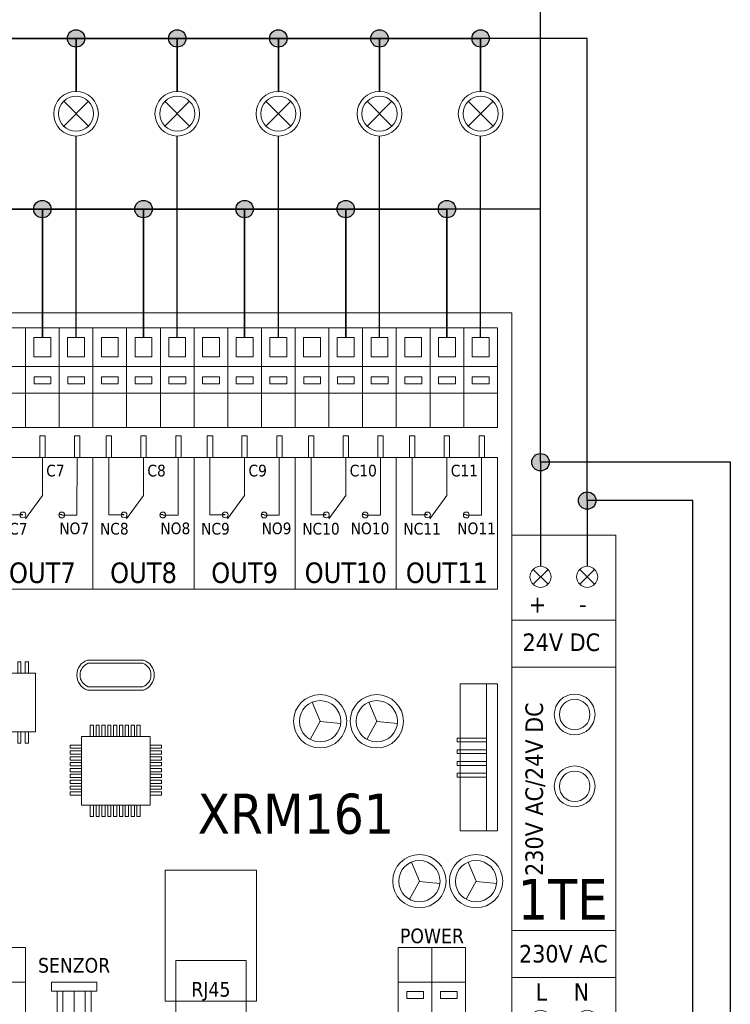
# Model space of a CAD drawing. Extents: x -74 to 5858, y 2827 to 3927.
# Tile 31 of 35: x 3934 to 4031, y 3150 to 3285. Entities that reach past the tile are written whole.
import ezdxf
from ezdxf.enums import TextEntityAlignment as Align

# ---------------------------------------------------------------- set-up
doc = ezdxf.new("R2010")
doc.units = 0
doc.header["$MEASUREMENT"] = 0
doc.layers.get('0').update_dxf_attribs({"linetype": 'CONTINUOUS'})
doc.styles.add('HELVAR', font='tahoma.ttf')

# ---------------------------------------------------------------- blocks, each defined once
blk = doc.blocks.new('Transformer 230VAC-24VDC-1TE')
at = {"lineweight": 9}
for p, q in [((3.63, 81.64), (6.18, 84.19)), ((6.18, 81.64), (3.63, 84.19)), ((14.14, 81.64), (11.6, 84.19)), ((11.6, 81.64), (14.14, 84.19)), ((3.63, 8.36), (6.18, 5.81)), ((6.18, 8.36), (3.63, 5.81)), ((14.14, 8.36), (11.6, 5.81)), ((11.6, 8.36), (14.14, 5.81))]:
    blk.add_line(p, q, dxfattribs=at)
for points in [[(0, 90), (17.78, 90), (17.78, 0), (0, 0)], [(0, 75.5), (17.78, 75.5), (17.78, 90), (0, 90)], [(0, 67.5), (17.78, 67.5), (17.78, 22.5), (0, 22.5)], [(0, 14.5), (17.78, 14.5), (17.78, 0), (0, 0)]]:
    blk.add_lwpolyline(points, close=True, dxfattribs=at)
for centre, radius in [((4.9, 82.91), 1.8), ((12.87, 82.91), 1.8), ((10.74, 59.4), 3.48), ((10.74, 59.4), 2.61), ((10.74, 47.13), 3.48), ((10.74, 47.13), 2.61), ((4.9, 7.09), 1.8), ((12.87, 7.09), 1.8)]:
    blk.add_circle(centre, radius, dxfattribs=at)
at = {"lineweight": 9, "style": 'HELVAR'}
for s, height, p in [('+     -', 3, (2.91, 76.77)), ('24V DC', 3, (1.83, 70.24)), ('1TE', 6.941, (0.98, 24.38)), ('230V AC', 3, (1.23, 17.04)), ('L    N', 3, (4.08, 10.51))]:
    blk.add_text(s, height=height, dxfattribs=at).set_placement(p)
blk.add_text('230V AC/24V DC', height=3, rotation=90, dxfattribs=at).set_placement((5.32, 31.83))
blk = doc.blocks.new('XRM161-Papouch-16-ethernet-switch')
at = {"lineweight": 9}
h = blk.add_hatch(dxfattribs=at)
h.set_pattern_fill('ANGLE', color=256)
h.set_pattern_definition([(0, (-898.5345, 12.0576), (0, 6.985), [5.08, -1.905]), (90, (-898.5345, 12.0576), (-6.985, 4e-16), [5.08, -1.905])])
edge = h.paths.add_edge_path()
edge.add_arc((111.46, 93.48), 0.497, 0, 360)
h = blk.add_hatch(dxfattribs=at)
h.set_pattern_fill('ANGLE', color=256)
h.set_pattern_definition([(0, (-891.902, 12.0515), (0, 6.985), [5.08, -1.905]), (90, (-891.902, 12.0515), (-6.985, 4e-16), [5.08, -1.905])])
edge = h.paths.add_edge_path()
edge.add_arc((118.09, 93.47), 0.497, 0, 360)
h = blk.add_hatch(dxfattribs=at)
h.set_pattern_fill('ANGLE', color=256)
h.set_pattern_definition([(0, (-881.2534, 12.0576), (0, 6.985), [5.08, -1.905]), (90, (-881.2534, 12.0576), (-6.985, 4e-16), [5.08, -1.905])])
edge = h.paths.add_edge_path()
edge.add_arc((128.74, 93.48), 0.497, 0, 360)
h = blk.add_hatch(dxfattribs=at)
h.set_pattern_fill('ANGLE', color=256)
h.set_pattern_definition([(0, (-874.621, 12.0515), (0, 6.985), [5.08, -1.905]), (90, (-874.621, 12.0515), (-6.985, 4e-16), [5.08, -1.905])])
edge = h.paths.add_edge_path()
edge.add_arc((135.37, 93.47), 0.497, 0, 360)
h = blk.add_hatch(dxfattribs=at)
h.set_pattern_fill('ANGLE', color=256)
h.set_pattern_definition([(0, (-863.972, 12.0576), (0, 6.985), [5.08, -1.905]), (90, (-863.972, 12.0576), (-6.985, 4e-16), [5.08, -1.905])])
edge = h.paths.add_edge_path()
edge.add_arc((146.02, 93.48), 0.497, 0, 360)
h = blk.add_hatch(dxfattribs=at)
h.set_pattern_fill('ANGLE', color=256)
h.set_pattern_definition([(0, (-857.34, 12.0515), (0, 6.985), [5.08, -1.905]), (90, (-857.34, 12.0515), (-6.985, 4e-16), [5.08, -1.905])])
edge = h.paths.add_edge_path()
edge.add_arc((152.66, 93.47), 0.497, 0, 360)
h = blk.add_hatch(dxfattribs=at)
h.set_pattern_fill('ANGLE', color=256)
h.set_pattern_definition([(0, (-846.691, 12.0576), (0, 6.985), [5.08, -1.905]), (90, (-846.691, 12.0576), (-6.985, 4e-16), [5.08, -1.905])])
edge = h.paths.add_edge_path()
edge.add_arc((163.3, 93.48), 0.497, 0, 360)
h = blk.add_hatch(dxfattribs=at)
h.set_pattern_fill('ANGLE', color=256)
h.set_pattern_definition([(0, (-840.059, 12.0515), (0, 6.985), [5.08, -1.905]), (90, (-840.059, 12.0515), (-6.985, 4e-16), [5.08, -1.905])])
edge = h.paths.add_edge_path()
edge.add_arc((169.94, 93.47), 0.497, 0, 360)
h = blk.add_hatch(dxfattribs=at)
h.set_pattern_fill('ANGLE', color=256)
h.set_pattern_definition([(0, (-829.41, 12.0576), (0, 6.985), [5.08, -1.905]), (90, (-829.41, 12.0576), (-6.985, 4e-16), [5.08, -1.905])])
edge = h.paths.add_edge_path()
edge.add_arc((180.58, 93.48), 0.497, 0, 360)
h = blk.add_hatch(dxfattribs=at)
h.set_pattern_fill('ANGLE', color=256)
h.set_pattern_definition([(0, (-822.778, 12.0515), (0, 6.985), [5.08, -1.905]), (90, (-822.778, 12.0515), (-6.985, 4e-16), [5.08, -1.905])])
edge = h.paths.add_edge_path()
edge.add_arc((187.22, 93.47), 0.497, 0, 360)
for p, q in [((123.42, 108.41), (123.42, 125.45)), ((140.7, 108.41), (140.7, 125.45)), ((157.98, 108.41), (157.98, 125.45)), ((175.26, 108.41), (175.26, 125.45)), ((114.78, 103.32), (114.78, 96.8)), ((120.69, 93.47), (120.71, 103.31)), ((126.14, 93.48), (126.14, 103.32)), ((132.06, 103.32), (132.06, 96.8)), ((137.98, 93.47), (137.99, 103.31)), ((143.42, 93.48), (143.42, 103.32)), ((149.34, 103.32), (149.34, 96.8)), ((155.26, 93.47), (155.27, 103.31)), ((160.7, 93.48), (160.7, 103.32)), ((166.62, 103.32), (166.62, 96.8)), ((172.54, 93.47), (172.56, 103.31)), ((177.98, 93.48), (177.98, 103.32)), ((183.91, 103.32), (183.91, 96.8)), ((189.82, 93.47), (189.84, 103.31)), ((114.78, 96.8), (111.88, 92.83)), ((132.06, 96.8), (129.16, 92.83)), ((149.34, 96.8), (146.44, 92.83)), ((166.62, 96.8), (163.72, 92.83)), ((183.91, 96.8), (181, 92.83)), ((111.46, 93.48), (108.86, 93.48)), ((118.09, 93.47), (120.69, 93.47)), ((128.74, 93.48), (126.14, 93.48)), ((135.37, 93.47), (137.98, 93.47)), ((146.02, 93.48), (143.42, 93.48)), ((152.66, 93.47), (155.26, 93.47)), ((163.3, 93.48), (160.7, 93.48)), ((169.94, 93.47), (172.54, 93.47)), ((180.58, 93.48), (177.98, 93.48)), ((187.22, 93.47), (189.82, 93.47)), ((160.89, 61.51), (162.24, 58.24)), ((170.58, 61.51), (171.93, 58.24)), ((162.24, 58.24), (160.54, 55.14)), ((165.75, 57.88), (162.22, 58.2)), ((171.93, 58.24), (170.24, 55.14)), ((175.45, 57.88), (171.92, 58.2)), ((177.85, 34.19), (179.2, 30.93)), ((187.54, 34.19), (188.89, 30.93)), ((179.2, 30.93), (177.5, 27.83)), ((182.71, 30.56), (179.18, 30.88)), ((188.89, 30.93), (187.2, 27.83)), ((192.41, 30.56), (188.88, 30.88)), ((111.9, 19.59), (94.62, 19.59)), ((187.11, 19.59), (175.59, 19.59)), ((187.11, 2.55), (187.11, 19.59)), ((94.62, 13.7), (111.9, 13.7)), ((175.59, 13.7), (187.11, 13.7))]:
    blk.add_line(p, q, dxfattribs=at)
for points in [[(0, 0), (195, 0), (195, 128), (0, 128)], [(2.45, 125.45), (192.55, 125.45), (192.55, 108.41), (2.45, 108.41)], [(113.34, 123.79), (116.22, 123.79), (116.22, 120.48), (113.34, 120.48)], [(119.1, 123.79), (121.98, 123.79), (121.98, 120.48), (119.1, 120.48)], [(124.86, 123.79), (127.74, 123.79), (127.74, 120.48), (124.86, 120.48)], [(130.62, 123.79), (133.5, 123.79), (133.5, 120.48), (130.62, 120.48)], [(136.38, 123.79), (139.26, 123.79), (139.26, 120.48), (136.38, 120.48)], [(142.14, 123.79), (145.02, 123.79), (145.02, 120.48), (142.14, 120.48)], [(147.9, 123.79), (150.78, 123.79), (150.78, 120.48), (147.9, 120.48)], [(153.66, 123.79), (156.54, 123.79), (156.54, 120.48), (153.66, 120.48)], [(159.42, 123.79), (162.3, 123.79), (162.3, 120.48), (159.42, 120.48)], [(165.18, 123.79), (168.06, 123.79), (168.06, 120.48), (165.18, 120.48)], [(170.94, 123.79), (173.82, 123.79), (173.82, 120.48), (170.94, 120.48)], [(176.7, 123.79), (179.59, 123.79), (179.59, 120.48), (176.7, 120.48)], [(182.47, 123.79), (185.35, 123.79), (185.35, 120.48), (182.47, 120.48)], [(188.23, 123.79), (191.11, 123.79), (191.11, 120.48), (188.23, 120.48)], [(113.35, 117.08), (116.23, 117.08), (116.23, 115.9), (113.35, 115.9)], [(119.11, 117.08), (121.99, 117.08), (121.99, 115.9), (119.11, 115.9)], [(124.87, 117.08), (127.75, 117.08), (127.75, 115.9), (124.87, 115.9)], [(130.63, 117.08), (133.51, 117.08), (133.51, 115.9), (130.63, 115.9)], [(136.39, 117.08), (139.27, 117.08), (139.27, 115.9), (136.39, 115.9)], [(142.15, 117.08), (145.04, 117.08), (145.04, 115.9), (142.15, 115.9)], [(147.91, 117.08), (150.8, 117.08), (150.8, 115.9), (147.91, 115.9)], [(153.67, 117.08), (156.56, 117.08), (156.56, 115.9), (153.67, 115.9)], [(159.43, 117.08), (162.32, 117.08), (162.32, 115.9), (159.43, 115.9)], [(165.19, 117.08), (168.08, 117.08), (168.08, 115.9), (165.19, 115.9)], [(170.95, 117.08), (173.84, 117.08), (173.84, 115.9), (170.95, 115.9)], [(176.71, 117.08), (179.6, 117.08), (179.6, 115.9), (176.71, 115.9)], [(182.47, 117.08), (185.36, 117.08), (185.36, 115.9), (182.47, 115.9)], [(188.23, 117.08), (191.12, 117.08), (191.12, 115.9), (188.23, 115.9)], [(114.32, 107.01), (115.24, 107.01), (115.24, 103.32), (114.32, 103.32)], [(120.28, 107.01), (121.2, 107.01), (121.2, 103.32), (120.28, 103.32)], [(125.68, 107.01), (126.6, 107.01), (126.6, 103.32), (125.68, 103.32)], [(131.6, 107.01), (132.52, 107.01), (132.52, 103.32), (131.6, 103.32)], [(137.56, 107.01), (138.48, 107.01), (138.48, 103.32), (137.56, 103.32)], [(142.96, 107.01), (143.88, 107.01), (143.88, 103.32), (142.96, 103.32)], [(148.89, 107.01), (149.8, 107.01), (149.8, 103.32), (148.89, 103.32)], [(154.84, 107.01), (155.76, 107.01), (155.76, 103.32), (154.84, 103.32)], [(160.24, 107.01), (161.16, 107.01), (161.16, 103.32), (160.24, 103.32)], [(166.17, 107.01), (167.08, 107.01), (167.08, 103.32), (166.17, 103.32)], [(172.12, 107.01), (173.04, 107.01), (173.04, 103.32), (172.12, 103.32)], [(177.53, 107.01), (178.44, 107.01), (178.44, 103.32), (177.53, 103.32)], [(183.45, 107.01), (184.36, 107.01), (184.36, 103.32), (183.45, 103.32)], [(189.4, 107.01), (190.32, 107.01), (190.32, 103.32), (189.4, 103.32)], [(106.14, 103.32), (123.42, 103.32), (123.42, 80.81), (106.14, 80.81)], [(123.42, 103.32), (140.7, 103.32), (140.7, 80.81), (123.42, 80.81)], [(140.7, 103.32), (157.98, 103.32), (157.98, 80.81), (140.7, 80.81)], [(157.98, 103.32), (175.26, 103.32), (175.26, 80.81), (157.98, 80.81)], [(175.26, 103.32), (192.55, 103.32), (192.55, 80.81), (175.26, 80.81)], [(110.57, 66.45), (110.57, 68.39), (111.12, 68.39), (111.12, 66.45)], [(111.84, 66.45), (111.84, 68.39), (112.4, 68.39), (112.4, 66.45)], [(97.94, 56.44), (97.94, 66.45), (113.62, 66.45), (113.62, 56.44)], [(190.66, 64.62), (186.15, 64.62), (186.15, 39.51), (190.66, 39.51)], [(192.55, 64.62), (190.66, 64.62), (190.66, 39.51), (192.55, 39.51)], [(122.95, 57.58), (122.95, 55.64), (123.5, 55.64), (123.5, 57.58)], [(123.95, 57.58), (123.95, 55.64), (124.5, 55.64), (124.5, 57.58)], [(124.95, 57.58), (124.95, 55.64), (125.5, 55.64), (125.5, 57.58)], [(125.95, 57.58), (125.95, 55.64), (126.5, 55.64), (126.5, 57.58)], [(126.94, 57.58), (126.94, 55.64), (127.5, 55.64), (127.5, 57.58)], [(127.94, 57.58), (127.94, 55.64), (128.5, 55.64), (128.5, 57.58)], [(128.94, 57.58), (128.94, 55.64), (129.5, 55.64), (129.5, 57.58)], [(129.94, 57.58), (129.94, 55.64), (130.5, 55.64), (130.5, 57.58)], [(130.94, 57.58), (130.94, 55.64), (131.5, 55.64), (131.5, 57.58)], [(110.57, 56.44), (110.57, 54.5), (111.12, 54.5), (111.12, 56.44)], [(111.84, 56.44), (111.84, 54.5), (112.4, 54.5), (112.4, 56.44)], [(121.47, 55.64), (133.19, 55.64), (133.19, 43.92), (121.47, 43.92)], [(119.53, 53.62), (121.47, 53.62), (121.47, 54.18), (119.53, 54.18)], [(135.13, 53.62), (133.19, 53.62), (133.19, 54.18), (135.13, 54.18)], [(190.66, 55.37), (185.68, 55.37), (185.68, 54.72), (190.66, 54.72)], [(119.53, 52.62), (121.47, 52.62), (121.47, 53.18), (119.53, 53.18)], [(119.53, 51.62), (121.47, 51.62), (121.47, 52.18), (119.53, 52.18)], [(135.13, 52.62), (133.19, 52.62), (133.19, 53.18), (135.13, 53.18)], [(135.13, 51.62), (133.19, 51.62), (133.19, 52.18), (135.13, 52.18)], [(190.66, 53.37), (185.68, 53.37), (185.68, 52.72), (190.66, 52.72)], [(119.53, 50.62), (121.47, 50.62), (121.47, 51.18), (119.53, 51.18)], [(135.13, 50.62), (133.19, 50.62), (133.19, 51.18), (135.13, 51.18)], [(190.66, 51.37), (185.68, 51.37), (185.68, 50.71), (190.66, 50.71)], [(119.53, 49.62), (121.47, 49.62), (121.47, 50.18), (119.53, 50.18)], [(119.53, 48.62), (121.47, 48.62), (121.47, 49.18), (119.53, 49.18)], [(135.13, 49.62), (133.19, 49.62), (133.19, 50.18), (135.13, 50.18)], [(135.13, 48.62), (133.19, 48.62), (133.19, 49.18), (135.13, 49.18)], [(190.66, 49.37), (185.68, 49.37), (185.68, 48.71), (190.66, 48.71)], [(119.53, 47.63), (121.47, 47.63), (121.47, 48.18), (119.53, 48.18)], [(119.53, 46.63), (121.47, 46.63), (121.47, 47.18), (119.53, 47.18)], [(135.13, 47.63), (133.19, 47.63), (133.19, 48.18), (135.13, 48.18)], [(135.13, 46.63), (133.19, 46.63), (133.19, 47.18), (135.13, 47.18)], [(119.53, 45.63), (121.47, 45.63), (121.47, 46.18), (119.53, 46.18)], [(135.13, 45.63), (133.19, 45.63), (133.19, 46.18), (135.13, 46.18)], [(122.95, 41.98), (122.95, 43.92), (123.5, 43.92), (123.5, 41.98)], [(123.95, 41.98), (123.95, 43.92), (124.5, 43.92), (124.5, 41.98)], [(124.95, 41.98), (124.95, 43.92), (125.5, 43.92), (125.5, 41.98)], [(125.95, 41.98), (125.95, 43.92), (126.5, 43.92), (126.5, 41.98)], [(126.94, 41.98), (126.94, 43.92), (127.5, 43.92), (127.5, 41.98)], [(127.94, 41.98), (127.94, 43.92), (128.5, 43.92), (128.5, 41.98)], [(128.94, 41.98), (128.94, 43.92), (129.5, 43.92), (129.5, 41.98)], [(129.94, 41.98), (129.94, 43.92), (130.5, 43.92), (130.5, 41.98)], [(130.94, 41.98), (130.94, 43.92), (131.5, 43.92), (131.5, 41.98)], [(135.77, 32.79), (151.39, 32.79), (151.39, 10.46), (135.77, 10.46)], [(137.58, 17.41), (149.58, 17.41), (149.58, 2.41), (137.58, 2.41)], [(116.32, 13.7), (124.08, 13.7), (124.08, 12.16), (116.32, 12.16)], [(177.04, 10.92), (179.92, 10.92), (179.92, 12.1), (177.04, 12.1)], [(182.8, 10.92), (185.68, 10.92), (185.68, 12.1), (182.8, 12.1)]]:
    blk.add_lwpolyline(points, close=True, dxfattribs=at)
for points in [[(111.9, 125.45), (111.9, 108.41)], [(117.66, 125.45), (117.66, 108.41)], [(129.18, 125.45), (129.18, 108.41)], [(134.94, 125.45), (134.94, 108.41)], [(146.46, 125.45), (146.46, 108.41)], [(152.22, 125.45), (152.22, 108.41)], [(163.74, 125.45), (163.74, 108.41)], [(169.5, 125.45), (169.5, 108.41)], [(181.03, 125.45), (181.03, 108.41)], [(186.79, 125.45), (186.79, 108.41)], [(2.45, 118.82), (192.55, 118.82)], [(2.45, 114.3), (192.55, 114.3)], [(111.9, 2.55), (111.9, 19.59)], [(175.59, 2.55), (175.59, 19.59)], [(181.35, 2.55), (181.35, 19.59)], [(116.32, 12.16), (116.32, 13.7), (124.08, 13.7), (124.08, 12.16)], [(117.29, 12.16), (117.29, 2.55)], [(118.29, 12.16), (118.29, 4.99)], [(120.2, 12.16), (120.2, 4.99)], [(122.11, 12.16), (122.11, 4.99)], [(123.11, 12.16), (123.11, 2.55)]]:
    blk.add_lwpolyline(points, dxfattribs=at)
for points in [[(132.07, 68.7, -0.710167), (132.07, 63.58), (122.49, 63.58, -0.710167), (122.49, 68.7)], [(131.97, 68.15, -0.680053), (131.97, 64.13), (122.59, 64.13, -0.680053), (122.59, 68.15)]]:
    blk.add_lwpolyline(points, format="xyb", close=True, dxfattribs=at)
for centre, radius in [((111.46, 93.48), 0.497), ((118.09, 93.47), 0.497), ((128.74, 93.48), 0.497), ((135.37, 93.47), 0.497), ((146.02, 93.48), 0.497), ((152.66, 93.47), 0.497), ((163.3, 93.48), 0.497), ((169.94, 93.47), 0.497), ((180.58, 93.48), 0.497), ((187.22, 93.47), 0.497), ((162.24, 58.24), 4.55), ((171.93, 58.24), 4.55), ((162.24, 58.24), 3.53), ((171.93, 58.24), 3.53), ((179.2, 30.93), 4.55), ((188.89, 30.93), 4.55), ((179.2, 30.93), 3.53), ((188.89, 30.93), 3.53)]:
    blk.add_circle(centre, radius, dxfattribs=at)
at = {"lineweight": 9, "style": 'HELVAR'}
for s, height, p in [('C7', 1.997, (115.44, 100.06)), ('C8', 1.997, (132.72, 100.06)), ('C9', 1.997, (150, 100.06)), ('C10', 1.997, (167.29, 100.06)), ('C11', 1.997, (184.57, 100.06)), ('NC7', 1.997, (107.34, 90.13)), ('NO7', 1.997, (117.66, 90.19)), ('NC8', 1.997, (124.62, 90.13)), ('NO8', 1.997, (134.94, 90.19)), ('NC9', 1.997, (141.9, 90.13)), ('NO9', 1.997, (152.23, 90.19)), ('NC10', 1.997, (159.18, 90.13)), ('NO10', 1.997, (167.46, 90.19)), ('NC11', 1.997, (176.46, 90.13)), ('NO11', 1.997, (185.66, 90.19)), ('XRM161', 6.85, (141.31, 39.03))]:
    blk.add_text(s, height=height, dxfattribs=at).set_placement(p)
for s, height, p in [('OUT7', 3.5, (114.78, 80.81)), ('OUT8', 3.5, (132.06, 80.81)), ('OUT9', 3.5, (149.34, 80.81)), ('OUT10', 3.5, (166.62, 80.81)), ('OUT11', 3.5, (183.91, 80.81)), ('POWER', 2.5, (181.35, 19.59)), ('SENZOR', 2.5, (120.2, 14.56)), ('RJ45', 2.5, (143.58, 10.46))]:
    blk.add_text(s, height=height, dxfattribs=at).set_placement(p, align=Align.BOTTOM_CENTER)

msp = doc.modelspace()

# ---------------------------------------------------------------- hatches: boundary and pattern name
h = msp.add_hatch(color=1)
h.dxf.hatch_style = 1
edge = h.paths.add_edge_path()
edge.add_arc((3941.73, 3282.22), 1.19, 0, 360)
h = msp.add_hatch(color=1)
h.dxf.hatch_style = 1
edge = h.paths.add_edge_path()
edge.add_arc((3955.56, 3282.22), 1.19, 0, 360)
h = msp.add_hatch(color=1)
h.dxf.hatch_style = 1
edge = h.paths.add_edge_path()
edge.add_arc((3969.38, 3282.22), 1.19, 0, 360)
h = msp.add_hatch(color=1)
h.dxf.hatch_style = 1
edge = h.paths.add_edge_path()
edge.add_arc((3983.21, 3282.22), 1.19, 0, 360)
h = msp.add_hatch(color=1)
h.dxf.hatch_style = 1
edge = h.paths.add_edge_path()
edge.add_arc((3997.03, 3282.22), 1.19, 0, 360)
h = msp.add_hatch(color=1)
h.dxf.hatch_style = 1
edge = h.paths.add_edge_path()
edge.add_arc((3937.12, 3258.9), 1.19, 0, 360)
h = msp.add_hatch(color=1)
h.dxf.hatch_style = 1
edge = h.paths.add_edge_path()
edge.add_arc((3950.95, 3258.9), 1.19, 0, 360)
h = msp.add_hatch(color=1)
h.dxf.hatch_style = 1
edge = h.paths.add_edge_path()
edge.add_arc((3964.77, 3258.9), 1.19, 0, 360)
h = msp.add_hatch(color=1)
h.dxf.hatch_style = 1
edge = h.paths.add_edge_path()
edge.add_arc((3978.6, 3258.9), 1.19, 0, 360)
h = msp.add_hatch(color=1)
h.dxf.hatch_style = 1
edge = h.paths.add_edge_path()
edge.add_arc((3992.42, 3258.9), 1.19, 0, 360)
h = msp.add_hatch(color=1)
h.dxf.hatch_style = 1
edge = h.paths.add_edge_path()
edge.add_arc((4005.22, 3224.32), 1.19, 0, 360)
h = msp.add_hatch(color=1)
h.dxf.hatch_style = 1
edge = h.paths.add_edge_path()
edge.add_arc((4011.6, 3219.08), 1.19, 0, 360)

# ---------------------------------------------------------------- linework, layer by layer
msp.add_line((4005.22, 3258.9), (4005.22, 3304.39))
at = {"color": 1, "lineweight": 13}
for p, q in [((3940.04, 3270.24), (3943.43, 3273.63)), ((3940.04, 3273.63), (3943.43, 3270.24)), ((3953.86, 3270.24), (3957.25, 3273.63)), ((3953.86, 3273.63), (3957.25, 3270.24)), ((3967.69, 3270.24), (3971.08, 3273.63)), ((3967.69, 3273.63), (3971.08, 3270.24)), ((3981.51, 3270.24), (3984.9, 3273.63)), ((3981.51, 3273.63), (3984.9, 3270.24)), ((3995.34, 3270.24), (3998.73, 3273.63)), ((3995.34, 3273.63), (3998.73, 3270.24))]:
    msp.add_line(p, q, dxfattribs=at)
at = {"color": 1}
for points in [[(4011.6, 3219.08), (4011.6, 3282.22), (3858.78, 3282.22)], [(3927.91, 3282.22), (3941.73, 3282.22), (3941.73, 3274.98), (3941.73, 3282.22), (3955.56, 3282.22), (3955.56, 3274.98), (3955.56, 3282.22), (3969.38, 3282.22), (3969.38, 3274.98), (3969.38, 3282.22), (3983.21, 3282.22), (3983.21, 3274.98), (3983.21, 3282.22), (3997.03, 3282.22), (3997.03, 3274.98), (3997.03, 3282.22)], [(3941.73, 3241.36), (3941.73, 3268.88)], [(3955.56, 3241.36), (3955.56, 3268.88)], [(3969.38, 3241.36), (3969.38, 3268.88)], [(3983.21, 3241.36), (3983.21, 3268.88)], [(3997.03, 3241.36), (3997.03, 3268.88)], [(4005.22, 3224.32), (4005.22, 3258.9), (3854.18, 3258.9)], [(3923.3, 3258.9), (3937.12, 3258.9), (3937.12, 3241.36), (3937.12, 3258.9), (3950.95, 3258.9), (3950.95, 3241.36), (3950.95, 3258.9), (3964.77, 3258.9), (3964.77, 3241.36), (3964.77, 3258.9), (3978.6, 3258.9), (3978.6, 3241.36), (3978.6, 3258.9), (3992.42, 3258.9), (3992.42, 3241.36), (3992.42, 3258.9)], [(3992.68, 3125.47), (4031.17, 3125.47), (4031.17, 3224.32), (4005.22, 3224.32), (4005.22, 3210.1)], [(3988.07, 3128.56), (4026.06, 3128.56), (4026.06, 3219.08), (4011.6, 3219.08), (4011.6, 3210.1)]]:
    msp.add_lwpolyline(points, dxfattribs=at)
for centre in [(3941.73, 3282.22), (3955.56, 3282.22), (3969.38, 3282.22), (3983.21, 3282.22), (3997.03, 3282.22), (3937.12, 3258.9), (3950.95, 3258.9), (3964.77, 3258.9), (3978.6, 3258.9), (3992.42, 3258.9), (4005.22, 3224.32), (4011.6, 3219.08)]:
    msp.add_circle(centre, 1.19, dxfattribs=at)
at = {"color": 1, "lineweight": 13}
for centre, radius in [((3941.73, 3271.93), 3.05), ((3955.56, 3271.93), 3.05), ((3969.38, 3271.93), 3.05), ((3983.21, 3271.93), 3.05), ((3997.03, 3271.93), 3.05), ((3941.73, 3271.93), 2.4), ((3955.56, 3271.93), 2.4), ((3969.38, 3271.93), 2.4), ((3983.21, 3271.93), 2.4), ((3997.03, 3271.93), 2.4)]:
    msp.add_circle(centre, radius, dxfattribs=at)

# ---------------------------------------------------------------- block references
at = {"xscale": 0.8, "yscale": 0.8, "zscale": 0.8}
for name, p in [('XRM161-Papouch-16-ethernet-switch', (3845.3, 3142.33)), ('Transformer 230VAC-24VDC-1TE', (4001.3, 3142.33))]:
    msp.add_blockref(name, p, dxfattribs=at)

doc.saveas('drawing.dxf')
